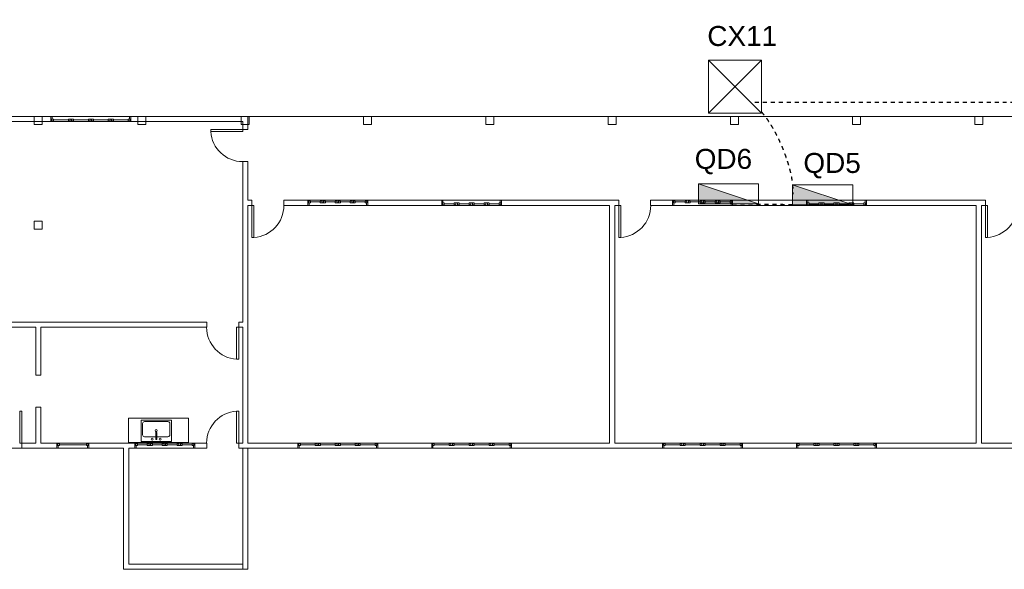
# Model space of a CAD drawing. Header units: metres. Extents: x -81 to 1042, y -541 to 334.
# Tile 14 of 130: x -24 to 0, y 106 to 119. Entities that reach past the tile are written whole.
import ezdxf

# ---------------------------------------------------------------- set-up
doc = ezdxf.new("R2010")
doc.units = ezdxf.units.M
doc.linetypes.add('HIDDEN', pattern=[0.375, 0.25, -0.125])
for name, color, linetype, lineweight in [('Arquitetura ', 134, 'Continuous', 5), ('EL-Condutos', 4, 'Continuous', 30), ('EL-Textos pontos', 5, 'Continuous', 20), ('P-SIMBOL', 5, 'Continuous', 20)]:
    doc.layers.add(name, color=color, linetype=linetype, lineweight=lineweight)
doc.styles.add('Arial', font='arial.ttf', dxfattribs={"height": 0.025})

msp = doc.modelspace()

# ---------------------------------------------------------------- hatches: boundary and pattern name
at = {"layer": 'P-SIMBOL', "linetype": 'Continuous'}
for points in [[(-7.342, 115.151), (-7.342, 114.652), (-5.837, 114.652)], [(-4.985, 115.126), (-4.985, 114.626), (-3.48, 114.626)]]:
    msp.add_hatch(color=256, dxfattribs=at).paths.add_polyline_path(points)

# ---------------------------------------------------------------- linework, layer by layer
at = {"layer": 'Arquitetura ', "color": 7}
for p, q in [((-23.548, 116.843), (-28.958, 116.843)), ((-23.763, 116.843), (-23.963, 116.843)), ((-23.963, 116.843), (-23.963, 116.643)), ((-23.763, 116.643), (-23.763, 116.843)), ((-23.548, 116.713), (-23.548, 116.843)), ((-23.548, 116.843), (-21.548, 116.843)), ((-23.516, 116.843), (-23.548, 116.843)), ((-23.516, 116.776), (-23.516, 116.843)), ((-21.58, 116.843), (-21.548, 116.843)), ((-21.58, 116.843), (-21.58, 116.776)), ((-18.618, 116.843), (-21.548, 116.843)), ((-21.548, 116.843), (-21.548, 116.713)), ((-21.173, 116.843), (-21.373, 116.843)), ((-21.373, 116.843), (-21.373, 116.643)), ((-21.173, 116.643), (-21.173, 116.843)), ((-18.583, 116.843), (-18.783, 116.843)), ((-18.783, 116.843), (-18.783, 116.643)), ((-18.618, 116.513), (-18.618, 116.843)), ((-18.583, 116.643), (-18.583, 116.843)), ((-15.723, 116.843), (-18.583, 116.843)), ((-15.523, 116.843), (-15.723, 116.843)), ((-15.723, 116.843), (-15.723, 116.643)), ((-15.523, 116.643), (-15.523, 116.843)), ((-12.463, 116.843), (-12.663, 116.843)), ((-12.663, 116.843), (-12.663, 116.643)), ((-12.463, 116.643), (-12.463, 116.843)), ((-9.403, 116.843), (-9.603, 116.843)), ((-9.603, 116.843), (-9.603, 116.643)), ((-9.403, 116.643), (-9.403, 116.843)), ((-6.343, 116.843), (-6.543, 116.843)), ((-6.543, 116.843), (-6.543, 116.643)), ((-6.343, 116.643), (-6.343, 116.843)), ((-3.283, 116.843), (-3.483, 116.843)), ((-3.483, 116.843), (-3.483, 116.643)), ((-3.283, 116.643), (-3.283, 116.843)), ((-0.223, 116.843), (-0.423, 116.843)), ((-0.423, 116.843), (-0.423, 116.643)), ((-0.223, 116.643), (-0.223, 116.843)), ((-28.828, 116.713), (-23.548, 116.713)), ((-23.963, 116.643), (-23.763, 116.643)), ((-21.548, 116.713), (-23.548, 116.713)), ((-23.548, 116.713), (-23.529, 116.713)), ((-23.529, 116.776), (-23.484, 116.776)), ((-23.529, 116.732), (-23.529, 116.776)), ((-23.529, 116.776), (-23.529, 116.713)), ((-23.529, 116.732), (-23.484, 116.732)), ((-23.484, 116.732), (-23.484, 116.776)), ((-23.111, 116.754), (-23.484, 116.754)), ((-23.111, 116.776), (-22.984, 116.776)), ((-23.111, 116.774), (-23.111, 116.732)), ((-23.111, 116.732), (-23.067, 116.732)), ((-23.067, 116.776), (-23.067, 116.713)), ((-23.067, 116.713), (-23.029, 116.713)), ((-23.029, 116.713), (-23.029, 116.776)), ((-22.984, 116.732), (-23.029, 116.732)), ((-22.984, 116.776), (-22.984, 116.732)), ((-22.611, 116.754), (-22.984, 116.754)), ((-22.611, 116.776), (-22.484, 116.776)), ((-22.611, 116.732), (-22.611, 116.776)), ((-22.567, 116.732), (-22.611, 116.732)), ((-22.567, 116.713), (-22.567, 116.776)), ((-22.529, 116.713), (-22.567, 116.713)), ((-22.529, 116.776), (-22.529, 116.713)), ((-22.484, 116.732), (-22.529, 116.732)), ((-22.484, 116.776), (-22.484, 116.732)), ((-22.111, 116.754), (-22.484, 116.754)), ((-22.111, 116.776), (-22.067, 116.776)), ((-22.111, 116.732), (-22.111, 116.776)), ((-22.111, 116.732), (-22.067, 116.732)), ((-22.067, 116.732), (-22.067, 116.776)), ((-22.067, 116.713), (-22.067, 116.776)), ((-22.029, 116.776), (-22.067, 116.776)), ((-22.029, 116.713), (-22.067, 116.713)), ((-22.029, 116.732), (-22.029, 116.776)), ((-21.984, 116.776), (-22.029, 116.776)), ((-22.029, 116.713), (-22.029, 116.776)), ((-21.984, 116.732), (-22.029, 116.732)), ((-21.984, 116.732), (-21.984, 116.776)), ((-21.611, 116.754), (-21.984, 116.754)), ((-21.611, 116.732), (-21.611, 116.776)), ((-21.567, 116.776), (-21.611, 116.776)), ((-21.567, 116.732), (-21.611, 116.732)), ((-21.567, 116.776), (-21.58, 116.776)), ((-21.567, 116.732), (-21.567, 116.776)), ((-21.567, 116.776), (-21.567, 116.713)), ((-21.548, 116.713), (-21.567, 116.713)), ((-21.548, 116.713), (-18.748, 116.713)), ((-21.373, 116.643), (-21.173, 116.643)), ((-18.783, 116.643), (-18.583, 116.643)), ((-18.748, 116.713), (-18.748, 116.513)), ((-15.723, 116.643), (-15.523, 116.643)), ((-12.663, 116.643), (-12.463, 116.643)), ((-9.603, 116.643), (-9.403, 116.643)), ((-6.543, 116.643), (-6.343, 116.643)), ((-3.483, 116.643), (-3.283, 116.643)), ((-0.423, 116.643), (-0.223, 116.643)), ((-19.548, 116.513), (-19.548, 116.462)), ((-18.748, 116.513), (-19.548, 116.513)), ((-18.748, 116.462), (-19.548, 116.462)), ((-18.748, 116.513), (-18.618, 116.513)), ((-18.748, 116.513), (-18.748, 116.462)), ((-18.618, 115.713), (-18.748, 115.713)), ((-18.748, 115.713), (-18.748, 114.743)), ((-18.618, 114.743), (-18.618, 115.713)), ((-18.748, 114.743), (-18.748, 111.693)), ((-18.518, 114.743), (-18.618, 114.743)), ((-18.618, 114.613), (-18.518, 114.613)), ((-18.618, 108.663), (-18.618, 114.613)), ((-18.518, 114.613), (-18.518, 114.743)), ((-18.518, 114.613), (-18.518, 113.812)), ((-18.518, 114.613), (-18.467, 114.613)), ((-18.467, 114.613), (-18.467, 113.812)), ((-17.118, 114.743), (-17.718, 114.743)), ((-17.718, 114.743), (-17.718, 114.613)), ((-17.718, 114.613), (-17.118, 114.613)), ((-17.118, 114.613), (-17.118, 114.743)), ((-17.118, 114.743), (-17.099, 114.743)), ((-17.086, 114.613), (-17.118, 114.613)), ((-17.099, 114.679), (-17.099, 114.743)), ((-17.099, 114.723), (-17.099, 114.679)), ((-17.099, 114.723), (-17.054, 114.723)), ((-17.099, 114.679), (-17.054, 114.679)), ((-17.086, 114.679), (-17.086, 114.613)), ((-17.054, 114.723), (-17.054, 114.679)), ((-16.806, 114.701), (-17.054, 114.701)), ((-16.806, 114.723), (-16.762, 114.723)), ((-16.806, 114.681), (-16.806, 114.723)), ((-16.806, 114.679), (-16.679, 114.679)), ((-16.762, 114.743), (-16.724, 114.743)), ((-16.762, 114.679), (-16.762, 114.743)), ((-16.724, 114.743), (-16.724, 114.679)), ((-16.679, 114.723), (-16.724, 114.723)), ((-16.679, 114.679), (-16.679, 114.723)), ((-16.431, 114.701), (-16.679, 114.701)), ((-16.431, 114.723), (-16.431, 114.679)), ((-16.387, 114.723), (-16.431, 114.723)), ((-16.431, 114.679), (-16.304, 114.679)), ((-16.387, 114.743), (-16.387, 114.679)), ((-16.349, 114.743), (-16.387, 114.743)), ((-16.349, 114.679), (-16.349, 114.743)), ((-16.304, 114.723), (-16.349, 114.723)), ((-16.304, 114.679), (-16.304, 114.723)), ((-16.056, 114.701), (-16.304, 114.701)), ((-16.056, 114.723), (-16.056, 114.679)), ((-16.056, 114.723), (-16.012, 114.723)), ((-16.056, 114.679), (-16.012, 114.679)), ((-16.012, 114.743), (-16.012, 114.679)), ((-15.974, 114.743), (-16.012, 114.743)), ((-16.012, 114.723), (-16.012, 114.679)), ((-15.974, 114.679), (-16.012, 114.679)), ((-15.974, 114.743), (-15.974, 114.679)), ((-15.974, 114.723), (-15.974, 114.679)), ((-15.929, 114.723), (-15.974, 114.723)), ((-15.929, 114.679), (-15.974, 114.679)), ((-15.929, 114.723), (-15.929, 114.679)), ((-15.681, 114.701), (-15.929, 114.701)), ((-15.681, 114.723), (-15.681, 114.679)), ((-15.637, 114.723), (-15.681, 114.723)), ((-15.637, 114.679), (-15.681, 114.679)), ((-15.65, 114.613), (-15.65, 114.679)), ((-15.637, 114.679), (-15.65, 114.679)), ((-15.65, 114.613), (-15.618, 114.613)), ((-15.637, 114.679), (-15.637, 114.743)), ((-15.618, 114.743), (-15.637, 114.743)), ((-15.637, 114.723), (-15.637, 114.679)), ((-13.768, 114.743), (-15.618, 114.743)), ((-15.618, 114.743), (-15.618, 114.613)), ((-15.618, 114.613), (-13.768, 114.613)), ((-13.768, 114.613), (-13.768, 114.743)), ((-13.736, 114.743), (-13.768, 114.743)), ((-13.768, 114.613), (-13.749, 114.613)), ((-13.749, 114.676), (-13.704, 114.676)), ((-13.749, 114.632), (-13.749, 114.676)), ((-13.749, 114.676), (-13.736, 114.676)), ((-13.749, 114.676), (-13.749, 114.613)), ((-13.749, 114.632), (-13.704, 114.632)), ((-13.736, 114.743), (-13.736, 114.676)), ((-13.704, 114.632), (-13.704, 114.676)), ((-13.704, 114.654), (-13.456, 114.654)), ((-13.456, 114.676), (-13.412, 114.676)), ((-13.456, 114.632), (-13.456, 114.676)), ((-13.456, 114.632), (-13.412, 114.632)), ((-13.412, 114.632), (-13.412, 114.676)), ((-13.412, 114.676), (-13.374, 114.676)), ((-13.412, 114.613), (-13.412, 114.676)), ((-13.412, 114.613), (-13.374, 114.613)), ((-13.374, 114.632), (-13.374, 114.676)), ((-13.329, 114.676), (-13.374, 114.676)), ((-13.374, 114.613), (-13.374, 114.676)), ((-13.329, 114.632), (-13.374, 114.632)), ((-13.329, 114.632), (-13.329, 114.676)), ((-13.329, 114.654), (-13.081, 114.654)), ((-13.081, 114.676), (-13.081, 114.632)), ((-12.954, 114.676), (-13.081, 114.676)), ((-13.081, 114.632), (-13.037, 114.632)), ((-13.037, 114.676), (-13.037, 114.613)), ((-13.037, 114.613), (-12.999, 114.613)), ((-12.999, 114.613), (-12.999, 114.676)), ((-12.999, 114.632), (-12.954, 114.632)), ((-12.954, 114.632), (-12.954, 114.676)), ((-12.954, 114.654), (-12.706, 114.654)), ((-12.706, 114.676), (-12.706, 114.632)), ((-12.579, 114.676), (-12.706, 114.676)), ((-12.706, 114.632), (-12.662, 114.632)), ((-12.662, 114.613), (-12.662, 114.676)), ((-12.624, 114.613), (-12.662, 114.613)), ((-12.624, 114.676), (-12.624, 114.613)), ((-12.579, 114.632), (-12.624, 114.632)), ((-12.579, 114.674), (-12.579, 114.632)), ((-12.579, 114.654), (-12.331, 114.654)), ((-12.331, 114.632), (-12.331, 114.676)), ((-12.287, 114.676), (-12.331, 114.676)), ((-12.287, 114.632), (-12.331, 114.632)), ((-12.3, 114.743), (-12.268, 114.743)), ((-12.3, 114.676), (-12.3, 114.743)), ((-12.287, 114.632), (-12.287, 114.676)), ((-12.287, 114.676), (-12.287, 114.613)), ((-12.268, 114.613), (-12.287, 114.613)), ((-9.338, 114.743), (-12.268, 114.743)), ((-12.268, 114.743), (-12.268, 114.613)), ((-12.268, 114.613), (-9.568, 114.613)), ((-9.568, 114.613), (-9.568, 108.663)), ((-9.438, 114.613), (-9.338, 114.613)), ((-9.438, 108.663), (-9.438, 114.613)), ((-9.338, 114.613), (-9.338, 114.743)), ((-9.338, 114.613), (-9.338, 113.812)), ((-9.338, 114.613), (-9.287, 114.613)), ((-9.287, 114.613), (-9.287, 113.812)), ((-7.988, 114.743), (-8.538, 114.743)), ((-8.538, 114.743), (-8.538, 114.613)), ((-8.538, 114.613), (-7.988, 114.613)), ((-7.988, 114.613), (-7.988, 114.743)), ((-7.988, 114.743), (-7.969, 114.743)), ((-7.956, 114.613), (-7.988, 114.613)), ((-7.969, 114.679), (-7.969, 114.743)), ((-7.969, 114.723), (-7.969, 114.679)), ((-7.969, 114.723), (-7.924, 114.723)), ((-7.969, 114.679), (-7.924, 114.679)), ((-7.956, 114.679), (-7.956, 114.613)), ((-7.924, 114.723), (-7.924, 114.679)), ((-7.676, 114.701), (-7.924, 114.701)), ((-7.676, 114.723), (-7.632, 114.723)), ((-7.676, 114.681), (-7.676, 114.723)), ((-7.676, 114.679), (-7.549, 114.679)), ((-7.632, 114.743), (-7.594, 114.743)), ((-7.632, 114.679), (-7.632, 114.743)), ((-7.594, 114.743), (-7.594, 114.679)), ((-7.549, 114.723), (-7.594, 114.723)), ((-7.549, 114.679), (-7.549, 114.723)), ((-7.301, 114.701), (-7.549, 114.701)), ((-7.301, 114.723), (-7.301, 114.679)), ((-7.257, 114.723), (-7.301, 114.723)), ((-7.301, 114.679), (-7.174, 114.679)), ((-7.257, 114.743), (-7.257, 114.679)), ((-7.219, 114.743), (-7.257, 114.743)), ((-7.219, 114.679), (-7.219, 114.743)), ((-7.174, 114.723), (-7.219, 114.723)), ((-7.174, 114.679), (-7.174, 114.723)), ((-6.926, 114.701), (-7.174, 114.701)), ((-6.926, 114.723), (-6.926, 114.679)), ((-6.926, 114.723), (-6.882, 114.723)), ((-6.926, 114.679), (-6.882, 114.679)), ((-6.882, 114.743), (-6.882, 114.679)), ((-6.844, 114.743), (-6.882, 114.743)), ((-6.882, 114.723), (-6.882, 114.679)), ((-6.844, 114.679), (-6.882, 114.679)), ((-6.844, 114.743), (-6.844, 114.679)), ((-6.844, 114.723), (-6.844, 114.679)), ((-6.799, 114.723), (-6.844, 114.723)), ((-6.799, 114.679), (-6.844, 114.679)), ((-6.799, 114.723), (-6.799, 114.679)), ((-6.551, 114.701), (-6.799, 114.701)), ((-6.551, 114.723), (-6.551, 114.679)), ((-6.507, 114.723), (-6.551, 114.723)), ((-6.507, 114.679), (-6.551, 114.679)), ((-6.52, 114.613), (-6.52, 114.679)), ((-6.507, 114.679), (-6.52, 114.679)), ((-6.52, 114.613), (-6.488, 114.613)), ((-6.507, 114.679), (-6.507, 114.743)), ((-6.488, 114.743), (-6.507, 114.743)), ((-6.507, 114.723), (-6.507, 114.679)), ((-4.638, 114.743), (-6.488, 114.743)), ((-6.488, 114.743), (-6.488, 114.613)), ((-6.488, 114.613), (-4.638, 114.613)), ((-4.638, 114.613), (-4.638, 114.743)), ((-4.606, 114.743), (-4.638, 114.743)), ((-4.638, 114.613), (-4.619, 114.613)), ((-4.619, 114.676), (-4.574, 114.676)), ((-4.619, 114.632), (-4.619, 114.676)), ((-4.619, 114.676), (-4.606, 114.676)), ((-4.619, 114.676), (-4.619, 114.613)), ((-4.619, 114.632), (-4.574, 114.632)), ((-4.606, 114.743), (-4.606, 114.676)), ((-4.574, 114.632), (-4.574, 114.676)), ((-4.574, 114.654), (-4.326, 114.654)), ((-4.326, 114.676), (-4.282, 114.676)), ((-4.326, 114.632), (-4.326, 114.676)), ((-4.326, 114.632), (-4.282, 114.632)), ((-4.282, 114.632), (-4.282, 114.676)), ((-4.282, 114.676), (-4.244, 114.676)), ((-4.282, 114.613), (-4.282, 114.676)), ((-4.282, 114.613), (-4.244, 114.613)), ((-4.244, 114.632), (-4.244, 114.676)), ((-4.199, 114.676), (-4.244, 114.676)), ((-4.244, 114.613), (-4.244, 114.676)), ((-4.199, 114.632), (-4.244, 114.632)), ((-4.199, 114.632), (-4.199, 114.676)), ((-4.199, 114.654), (-3.951, 114.654)), ((-3.951, 114.676), (-3.951, 114.632)), ((-3.824, 114.676), (-3.951, 114.676)), ((-3.951, 114.632), (-3.907, 114.632)), ((-3.907, 114.676), (-3.907, 114.613)), ((-3.907, 114.613), (-3.869, 114.613)), ((-3.869, 114.613), (-3.869, 114.676)), ((-3.869, 114.632), (-3.824, 114.632)), ((-3.824, 114.632), (-3.824, 114.676)), ((-3.824, 114.654), (-3.576, 114.654)), ((-3.576, 114.676), (-3.576, 114.632)), ((-3.449, 114.676), (-3.576, 114.676)), ((-3.576, 114.632), (-3.532, 114.632)), ((-3.532, 114.613), (-3.532, 114.676)), ((-3.494, 114.613), (-3.532, 114.613)), ((-3.494, 114.676), (-3.494, 114.613)), ((-3.449, 114.632), (-3.494, 114.632)), ((-3.449, 114.674), (-3.449, 114.632)), ((-3.449, 114.654), (-3.201, 114.654)), ((-3.201, 114.632), (-3.201, 114.676)), ((-3.157, 114.676), (-3.201, 114.676)), ((-3.157, 114.632), (-3.201, 114.632)), ((-3.17, 114.743), (-3.138, 114.743)), ((-3.17, 114.676), (-3.17, 114.743)), ((-3.157, 114.632), (-3.157, 114.676)), ((-3.157, 114.676), (-3.157, 114.613)), ((-3.138, 114.613), (-3.157, 114.613)), ((-0.158, 114.743), (-3.138, 114.743)), ((-3.138, 114.743), (-3.138, 114.613)), ((-3.138, 114.613), (-0.388, 114.613)), ((-0.388, 114.613), (-0.388, 108.663)), ((-0.258, 114.613), (-0.158, 114.613)), ((-0.258, 108.663), (-0.258, 114.613)), ((-0.158, 114.613), (-0.158, 114.743)), ((-0.158, 114.613), (-0.158, 113.812)), ((-0.158, 114.613), (-0.107, 114.613)), ((-0.107, 114.613), (-0.107, 113.812)), ((-23.763, 114.218), (-23.963, 114.218)), ((-23.963, 114.218), (-23.963, 114.018)), ((-23.763, 114.018), (-23.763, 114.218)), ((-23.963, 114.018), (-23.763, 114.018)), ((-18.518, 113.812), (-18.467, 113.812)), ((-9.338, 113.812), (-9.287, 113.812)), ((-0.158, 113.812), (-0.107, 113.812)), ((-23.698, 111.693), (-28.828, 111.693)), ((-19.648, 111.693), (-23.798, 111.693)), ((-19.648, 111.563), (-19.648, 111.693)), ((-18.748, 111.693), (-18.848, 111.693)), ((-18.848, 111.693), (-18.848, 111.563)), ((-27.178, 111.563), (-23.928, 111.563)), ((-23.928, 111.563), (-23.928, 110.363)), ((-23.798, 110.363), (-23.798, 111.563)), ((-23.798, 111.563), (-19.648, 111.563)), ((-23.798, 111.563), (-23.698, 111.563)), ((-18.899, 111.563), (-18.899, 110.762)), ((-18.848, 111.563), (-18.899, 111.563)), ((-18.848, 111.563), (-18.748, 111.563)), ((-18.848, 111.563), (-18.848, 110.762)), ((-18.748, 111.563), (-18.748, 108.663)), ((-18.848, 110.762), (-18.899, 110.762)), ((-23.928, 110.363), (-23.798, 110.363)), ((-24.329, 108.663), (-24.329, 109.463)), ((-24.278, 109.463), (-24.329, 109.463)), ((-24.278, 108.663), (-24.278, 109.463)), ((-23.928, 109.563), (-23.928, 108.663)), ((-23.798, 109.563), (-23.928, 109.563)), ((-23.798, 108.663), (-23.798, 109.563)), ((-18.899, 108.663), (-18.899, 109.463)), ((-18.848, 109.463), (-18.899, 109.463)), ((-18.848, 108.663), (-18.848, 109.463)), ((-24.278, 108.663), (-24.329, 108.663)), ((-23.928, 108.663), (-24.278, 108.663)), ((-24.278, 108.663), (-24.278, 108.533)), ((-24.278, 108.533), (-23.398, 108.533)), ((-23.398, 108.663), (-23.798, 108.663)), ((-23.398, 108.533), (-23.398, 108.663)), ((-23.398, 108.663), (-23.379, 108.663)), ((-23.366, 108.533), (-23.398, 108.533)), ((-23.379, 108.599), (-23.379, 108.663)), ((-23.379, 108.643), (-23.379, 108.599)), ((-23.379, 108.643), (-23.334, 108.643)), ((-23.379, 108.599), (-23.334, 108.599)), ((-23.366, 108.599), (-23.379, 108.599)), ((-23.366, 108.599), (-23.366, 108.533)), ((-23.334, 108.643), (-23.334, 108.599)), ((-22.661, 108.621), (-23.334, 108.621)), ((-22.661, 108.643), (-22.661, 108.599)), ((-22.617, 108.643), (-22.661, 108.643)), ((-22.617, 108.599), (-22.661, 108.599)), ((-22.63, 108.533), (-22.63, 108.599)), ((-22.617, 108.599), (-22.63, 108.599)), ((-22.63, 108.533), (-22.598, 108.533)), ((-22.617, 108.599), (-22.617, 108.663)), ((-22.598, 108.663), (-22.617, 108.663)), ((-22.617, 108.643), (-22.617, 108.599)), ((-21.448, 108.663), (-22.598, 108.663)), ((-22.598, 108.663), (-22.598, 108.533)), ((-22.598, 108.533), (-21.728, 108.533)), ((-21.728, 108.533), (-21.728, 105.503)), ((-21.598, 108.533), (-21.448, 108.533)), ((-21.598, 105.633), (-21.598, 108.533)), ((-21.448, 108.533), (-21.448, 108.663)), ((-21.448, 108.663), (-21.429, 108.663)), ((-21.416, 108.533), (-21.448, 108.533)), ((-21.429, 108.599), (-21.429, 108.663)), ((-21.429, 108.643), (-21.429, 108.599)), ((-21.429, 108.643), (-21.384, 108.643)), ((-21.429, 108.599), (-21.384, 108.599)), ((-21.416, 108.599), (-21.416, 108.533)), ((-21.384, 108.643), (-21.384, 108.599)), ((-21.136, 108.621), (-21.384, 108.621)), ((-21.136, 108.643), (-21.092, 108.643)), ((-21.136, 108.601), (-21.136, 108.643)), ((-21.136, 108.599), (-21.009, 108.599)), ((-21.092, 108.663), (-21.054, 108.663)), ((-21.092, 108.599), (-21.092, 108.663)), ((-21.054, 108.663), (-21.054, 108.599)), ((-21.009, 108.643), (-21.054, 108.643)), ((-21.009, 108.599), (-21.009, 108.643)), ((-20.761, 108.621), (-21.009, 108.621)), ((-20.761, 108.643), (-20.761, 108.599)), ((-20.717, 108.643), (-20.761, 108.643)), ((-20.761, 108.599), (-20.634, 108.599)), ((-20.717, 108.663), (-20.717, 108.599)), ((-20.679, 108.663), (-20.717, 108.663)), ((-20.679, 108.599), (-20.679, 108.663)), ((-20.634, 108.643), (-20.679, 108.643)), ((-20.634, 108.599), (-20.634, 108.643)), ((-20.386, 108.621), (-20.634, 108.621)), ((-20.386, 108.643), (-20.386, 108.599)), ((-20.386, 108.643), (-20.342, 108.643)), ((-20.386, 108.599), (-20.342, 108.599)), ((-20.342, 108.663), (-20.342, 108.599)), ((-20.304, 108.663), (-20.342, 108.663)), ((-20.342, 108.643), (-20.342, 108.599)), ((-20.304, 108.599), (-20.342, 108.599)), ((-20.304, 108.663), (-20.304, 108.599)), ((-20.304, 108.643), (-20.304, 108.599)), ((-20.259, 108.643), (-20.304, 108.643)), ((-20.259, 108.599), (-20.304, 108.599)), ((-20.259, 108.643), (-20.259, 108.599)), ((-20.011, 108.621), (-20.259, 108.621)), ((-20.011, 108.643), (-20.011, 108.599)), ((-19.967, 108.643), (-20.011, 108.643)), ((-19.967, 108.599), (-20.011, 108.599)), ((-19.98, 108.533), (-19.98, 108.599)), ((-19.967, 108.599), (-19.98, 108.599)), ((-19.98, 108.533), (-19.948, 108.533)), ((-19.967, 108.599), (-19.967, 108.663)), ((-19.948, 108.663), (-19.967, 108.663)), ((-19.967, 108.643), (-19.967, 108.599)), ((-19.648, 108.663), (-19.948, 108.663)), ((-19.948, 108.663), (-19.948, 108.533)), ((-19.948, 108.533), (-19.648, 108.533)), ((-19.648, 108.533), (-19.648, 108.663)), ((-18.848, 108.663), (-18.899, 108.663)), ((-18.748, 108.663), (-18.848, 108.663)), ((-18.848, 108.663), (-18.848, 108.533)), ((-18.848, 108.533), (-17.368, 108.533)), ((-18.748, 105.633), (-18.748, 108.533)), ((-17.368, 108.663), (-18.618, 108.663)), ((-18.618, 108.533), (-18.618, 105.503)), ((-17.368, 108.533), (-17.368, 108.663)), ((-17.368, 108.663), (-17.349, 108.663)), ((-17.336, 108.533), (-17.368, 108.533)), ((-17.349, 108.599), (-17.349, 108.663)), ((-17.349, 108.643), (-17.349, 108.599)), ((-17.349, 108.643), (-17.304, 108.643)), ((-17.349, 108.599), (-17.304, 108.599)), ((-17.336, 108.599), (-17.336, 108.533)), ((-17.304, 108.643), (-17.304, 108.599)), ((-16.931, 108.621), (-17.304, 108.621)), ((-16.931, 108.643), (-16.887, 108.643)), ((-16.931, 108.601), (-16.931, 108.643)), ((-16.931, 108.599), (-16.804, 108.599)), ((-16.887, 108.663), (-16.849, 108.663)), ((-16.887, 108.599), (-16.887, 108.663)), ((-16.849, 108.663), (-16.849, 108.599)), ((-16.804, 108.643), (-16.849, 108.643)), ((-16.804, 108.599), (-16.804, 108.643)), ((-16.431, 108.621), (-16.804, 108.621)), ((-16.431, 108.643), (-16.431, 108.599)), ((-16.387, 108.643), (-16.431, 108.643)), ((-16.431, 108.599), (-16.304, 108.599)), ((-16.387, 108.663), (-16.387, 108.599)), ((-16.349, 108.663), (-16.387, 108.663)), ((-16.349, 108.599), (-16.349, 108.663)), ((-16.304, 108.643), (-16.349, 108.643)), ((-16.304, 108.599), (-16.304, 108.643)), ((-15.931, 108.621), (-16.304, 108.621)), ((-15.931, 108.643), (-15.931, 108.599)), ((-15.931, 108.643), (-15.887, 108.643)), ((-15.931, 108.599), (-15.887, 108.599)), ((-15.887, 108.663), (-15.887, 108.599)), ((-15.849, 108.663), (-15.887, 108.663)), ((-15.887, 108.643), (-15.887, 108.599)), ((-15.849, 108.599), (-15.887, 108.599)), ((-15.849, 108.663), (-15.849, 108.599)), ((-15.849, 108.643), (-15.849, 108.599)), ((-15.804, 108.643), (-15.849, 108.643)), ((-15.804, 108.599), (-15.849, 108.599)), ((-15.804, 108.643), (-15.804, 108.599)), ((-15.431, 108.621), (-15.804, 108.621)), ((-15.431, 108.643), (-15.431, 108.599)), ((-15.387, 108.643), (-15.431, 108.643)), ((-15.387, 108.599), (-15.431, 108.599)), ((-15.4, 108.533), (-15.4, 108.599)), ((-15.387, 108.599), (-15.4, 108.599)), ((-15.4, 108.533), (-15.368, 108.533)), ((-15.387, 108.599), (-15.387, 108.663)), ((-15.368, 108.663), (-15.387, 108.663)), ((-15.387, 108.643), (-15.387, 108.599)), ((-14.018, 108.663), (-15.368, 108.663)), ((-15.368, 108.663), (-15.368, 108.533)), ((-15.368, 108.533), (-14.018, 108.533)), ((-14.018, 108.533), (-14.018, 108.663)), ((-14.018, 108.663), (-13.999, 108.663)), ((-13.986, 108.533), (-14.018, 108.533)), ((-13.999, 108.599), (-13.999, 108.663)), ((-13.999, 108.643), (-13.999, 108.599)), ((-13.999, 108.643), (-13.954, 108.643)), ((-13.999, 108.599), (-13.954, 108.599)), ((-13.986, 108.599), (-13.986, 108.533)), ((-13.954, 108.643), (-13.954, 108.599)), ((-13.581, 108.621), (-13.954, 108.621)), ((-13.581, 108.643), (-13.537, 108.643)), ((-13.581, 108.601), (-13.581, 108.643)), ((-13.581, 108.599), (-13.454, 108.599)), ((-13.537, 108.663), (-13.499, 108.663)), ((-13.537, 108.599), (-13.537, 108.663)), ((-13.499, 108.663), (-13.499, 108.599)), ((-13.454, 108.643), (-13.499, 108.643)), ((-13.454, 108.599), (-13.454, 108.643)), ((-13.081, 108.621), (-13.454, 108.621)), ((-13.081, 108.643), (-13.081, 108.599)), ((-13.037, 108.643), (-13.081, 108.643)), ((-13.081, 108.599), (-12.954, 108.599)), ((-13.037, 108.663), (-13.037, 108.599)), ((-12.999, 108.663), (-13.037, 108.663)), ((-12.999, 108.599), (-12.999, 108.663)), ((-12.954, 108.643), (-12.999, 108.643)), ((-12.954, 108.599), (-12.954, 108.643)), ((-12.581, 108.621), (-12.954, 108.621)), ((-12.581, 108.643), (-12.581, 108.599)), ((-12.581, 108.643), (-12.537, 108.643)), ((-12.581, 108.599), (-12.537, 108.599)), ((-12.537, 108.663), (-12.537, 108.599)), ((-12.499, 108.663), (-12.537, 108.663)), ((-12.537, 108.643), (-12.537, 108.599)), ((-12.499, 108.599), (-12.537, 108.599)), ((-12.499, 108.663), (-12.499, 108.599)), ((-12.499, 108.643), (-12.499, 108.599)), ((-12.454, 108.643), (-12.499, 108.643)), ((-12.454, 108.599), (-12.499, 108.599)), ((-12.454, 108.643), (-12.454, 108.599)), ((-12.081, 108.621), (-12.454, 108.621)), ((-12.081, 108.643), (-12.081, 108.599)), ((-12.037, 108.643), (-12.081, 108.643)), ((-12.037, 108.599), (-12.081, 108.599)), ((-12.05, 108.533), (-12.05, 108.599)), ((-12.037, 108.599), (-12.05, 108.599)), ((-12.05, 108.533), (-12.018, 108.533)), ((-12.037, 108.599), (-12.037, 108.663)), ((-12.018, 108.663), (-12.037, 108.663)), ((-12.037, 108.643), (-12.037, 108.599)), ((-9.568, 108.663), (-12.018, 108.663)), ((-12.018, 108.663), (-12.018, 108.533)), ((-12.018, 108.533), (-8.238, 108.533)), ((-8.238, 108.663), (-9.438, 108.663)), ((-8.238, 108.533), (-8.238, 108.663)), ((-8.238, 108.663), (-8.219, 108.663)), ((-8.206, 108.533), (-8.238, 108.533)), ((-8.219, 108.599), (-8.219, 108.663)), ((-8.219, 108.643), (-8.219, 108.599)), ((-8.219, 108.643), (-8.174, 108.643)), ((-8.219, 108.599), (-8.174, 108.599)), ((-8.206, 108.599), (-8.206, 108.533)), ((-8.174, 108.643), (-8.174, 108.599)), ((-7.801, 108.621), (-8.174, 108.621)), ((-7.801, 108.643), (-7.757, 108.643)), ((-7.801, 108.601), (-7.801, 108.643)), ((-7.801, 108.599), (-7.674, 108.599)), ((-7.757, 108.663), (-7.719, 108.663)), ((-7.757, 108.599), (-7.757, 108.663)), ((-7.719, 108.663), (-7.719, 108.599)), ((-7.674, 108.643), (-7.719, 108.643)), ((-7.674, 108.599), (-7.674, 108.643)), ((-7.301, 108.621), (-7.674, 108.621)), ((-7.301, 108.643), (-7.301, 108.599)), ((-7.257, 108.643), (-7.301, 108.643)), ((-7.301, 108.599), (-7.174, 108.599)), ((-7.257, 108.663), (-7.257, 108.599)), ((-7.219, 108.663), (-7.257, 108.663)), ((-7.219, 108.599), (-7.219, 108.663)), ((-7.174, 108.643), (-7.219, 108.643)), ((-7.174, 108.599), (-7.174, 108.643)), ((-6.801, 108.621), (-7.174, 108.621)), ((-6.801, 108.643), (-6.801, 108.599)), ((-6.801, 108.643), (-6.757, 108.643)), ((-6.801, 108.599), (-6.757, 108.599)), ((-6.757, 108.663), (-6.757, 108.599)), ((-6.719, 108.663), (-6.757, 108.663)), ((-6.757, 108.643), (-6.757, 108.599)), ((-6.719, 108.599), (-6.757, 108.599)), ((-6.719, 108.663), (-6.719, 108.599)), ((-6.719, 108.643), (-6.719, 108.599)), ((-6.674, 108.643), (-6.719, 108.643)), ((-6.674, 108.599), (-6.719, 108.599)), ((-6.674, 108.643), (-6.674, 108.599)), ((-6.301, 108.621), (-6.674, 108.621)), ((-6.301, 108.643), (-6.301, 108.599)), ((-6.257, 108.643), (-6.301, 108.643)), ((-6.257, 108.599), (-6.301, 108.599)), ((-6.27, 108.533), (-6.27, 108.599)), ((-6.257, 108.599), (-6.27, 108.599)), ((-6.27, 108.533), (-6.238, 108.533)), ((-6.257, 108.599), (-6.257, 108.663)), ((-6.238, 108.663), (-6.257, 108.663)), ((-6.257, 108.643), (-6.257, 108.599)), ((-4.888, 108.663), (-6.238, 108.663)), ((-6.238, 108.663), (-6.238, 108.533)), ((-6.238, 108.533), (-4.888, 108.533)), ((-4.888, 108.533), (-4.888, 108.663)), ((-4.888, 108.663), (-4.869, 108.663)), ((-4.856, 108.533), (-4.888, 108.533)), ((-4.869, 108.599), (-4.869, 108.663)), ((-4.869, 108.643), (-4.869, 108.599)), ((-4.869, 108.643), (-4.824, 108.643)), ((-4.869, 108.599), (-4.824, 108.599)), ((-4.856, 108.599), (-4.856, 108.533)), ((-4.824, 108.643), (-4.824, 108.599)), ((-4.451, 108.621), (-4.824, 108.621)), ((-4.451, 108.643), (-4.407, 108.643)), ((-4.451, 108.601), (-4.451, 108.643)), ((-4.451, 108.599), (-4.324, 108.599)), ((-4.407, 108.663), (-4.369, 108.663)), ((-4.407, 108.599), (-4.407, 108.663)), ((-4.369, 108.663), (-4.369, 108.599)), ((-4.324, 108.643), (-4.369, 108.643)), ((-4.324, 108.599), (-4.324, 108.643)), ((-3.951, 108.621), (-4.324, 108.621)), ((-3.951, 108.643), (-3.951, 108.599)), ((-3.907, 108.643), (-3.951, 108.643)), ((-3.951, 108.599), (-3.824, 108.599)), ((-3.907, 108.663), (-3.907, 108.599)), ((-3.869, 108.663), (-3.907, 108.663)), ((-3.869, 108.599), (-3.869, 108.663)), ((-3.824, 108.643), (-3.869, 108.643)), ((-3.824, 108.599), (-3.824, 108.643)), ((-3.451, 108.621), (-3.824, 108.621)), ((-3.451, 108.643), (-3.451, 108.599)), ((-3.451, 108.643), (-3.407, 108.643)), ((-3.451, 108.599), (-3.407, 108.599)), ((-3.407, 108.663), (-3.407, 108.599)), ((-3.369, 108.663), (-3.407, 108.663)), ((-3.407, 108.643), (-3.407, 108.599)), ((-3.369, 108.599), (-3.407, 108.599)), ((-3.369, 108.663), (-3.369, 108.599)), ((-3.369, 108.643), (-3.369, 108.599)), ((-3.324, 108.643), (-3.369, 108.643)), ((-3.324, 108.599), (-3.369, 108.599)), ((-3.324, 108.643), (-3.324, 108.599)), ((-2.951, 108.621), (-3.324, 108.621)), ((-2.951, 108.643), (-2.951, 108.599)), ((-2.907, 108.643), (-2.951, 108.643)), ((-2.907, 108.599), (-2.951, 108.599)), ((-2.92, 108.533), (-2.92, 108.599)), ((-2.907, 108.599), (-2.92, 108.599)), ((-2.92, 108.533), (-2.888, 108.533)), ((-2.907, 108.599), (-2.907, 108.663)), ((-2.888, 108.663), (-2.907, 108.663)), ((-2.907, 108.643), (-2.907, 108.599)), ((-0.388, 108.663), (-2.888, 108.663)), ((-2.888, 108.663), (-2.888, 108.533)), ((-2.888, 108.533), (1.567, 108.533)), ((1.567, 108.663), (-0.258, 108.663)), ((-21.728, 105.503), (-18.748, 105.503)), ((-18.748, 105.633), (-21.598, 105.633)), ((-18.748, 105.503), (-18.748, 105.633)), ((-18.748, 105.503), (-18.618, 105.503))]:
    msp.add_line(p, q, dxfattribs=at)
at = {"layer": 'Arquitetura ', "color": 8}
for p, q in [((-12.663, 116.843), (-15.523, 116.843)), ((-9.603, 116.843), (-12.463, 116.843)), ((-6.543, 116.843), (-9.403, 116.843)), ((-3.483, 116.843), (-6.343, 116.843)), ((-0.423, 116.843), (-3.283, 116.843)), ((2.304, 116.843), (-0.223, 116.843)), ((-17.118, 114.743), (-15.618, 114.743)), ((-15.618, 114.613), (-17.118, 114.613)), ((-13.768, 114.743), (-12.268, 114.743)), ((-12.268, 114.613), (-13.768, 114.613)), ((-7.988, 114.743), (-6.488, 114.743)), ((-6.488, 114.613), (-7.988, 114.613)), ((-4.638, 114.743), (-3.138, 114.743)), ((-3.138, 114.613), (-4.638, 114.613)), ((-20.105, 109.288), (-21.609, 109.288)), ((-21.609, 109.288), (-21.609, 108.663)), ((-20.531, 109.241), (-21.291, 109.241)), ((-21.291, 109.241), (-21.291, 108.706)), ((-20.62, 109.203), (-21.202, 109.203)), ((-20.531, 108.706), (-20.531, 109.241)), ((-20.105, 108.663), (-20.105, 109.288)), ((-21.253, 109.152), (-21.253, 108.871)), ((-20.924, 108.763), (-20.924, 108.922)), ((-20.898, 108.763), (-20.898, 108.922)), ((-20.569, 108.871), (-20.569, 109.152)), ((-20.105, 108.682), (-21.609, 108.682)), ((-21.291, 108.706), (-20.531, 108.706)), ((-21.202, 108.82), (-20.924, 108.82)), ((-20.898, 108.82), (-20.62, 108.82)), ((-25.078, 108.533), (-24.278, 108.533)), ((-23.398, 108.663), (-22.598, 108.663)), ((-22.598, 108.533), (-23.398, 108.533)), ((-21.448, 108.663), (-19.948, 108.663)), ((-19.948, 108.533), (-21.448, 108.533)), ((-17.368, 108.663), (-15.368, 108.663)), ((-15.368, 108.533), (-17.368, 108.533)), ((-14.018, 108.663), (-12.018, 108.663)), ((-12.018, 108.533), (-14.018, 108.533)), ((-8.238, 108.663), (-6.238, 108.663)), ((-6.238, 108.533), (-8.238, 108.533)), ((-4.888, 108.663), (-2.888, 108.663)), ((-2.888, 108.533), (-4.888, 108.533))]:
    msp.add_line(p, q, dxfattribs=at)
at = {"layer": 'Arquitetura ', "color": 7}
msp.add_arc((-18.748, 116.513), 0.802, 183.647, 270, dxfattribs=at)
at = {"layer": 'Arquitetura ', "color": 8}
for centre, radius, start, end in [((-18.518, 114.613), 0.802, 273.647, 0), ((-9.338, 114.613), 0.802, 273.647, 0), ((-0.158, 114.613), 0.802, 273.647, 0), ((-18.848, 111.563), 0.802, 180, 266.353), ((-18.848, 108.663), 0.802, 93.6474, 180), ((-21.202, 109.152), 0.0508, 90, 180), ((-20.62, 109.152), 0.0508, 0, 90), ((-20.911, 108.975), 0.0254, 0, 180), ((-20.911, 108.975), 0.0254, 180, 0), ((-20.911, 108.922), 0.0127, 0, 180), ((-21.202, 108.871), 0.0508, 180, 270), ((-21.011, 108.763), 0.0254, 0, 180), ((-21.011, 108.763), 0.0254, 180, 0), ((-20.911, 108.763), 0.0127, 180, 0), ((-20.811, 108.763), 0.0254, 0, 180), ((-20.811, 108.763), 0.0254, 180, 0), ((-20.62, 108.871), 0.0508, 270, 0)]:
    msp.add_arc(centre, radius, start, end, dxfattribs=at)
at = {"layer": 'EL-Condutos', "linetype": 'HIDDEN', "ltscale": 0.01}
msp.add_open_spline([(14.372, 117.194), (14.058, 117.194), (13.377, 117.194), (12.32, 117.194), (11.188, 117.193), (10.016, 117.193), (8.794, 117.193), (7.512, 117.192), (6.161, 117.192), (4.73, 117.192), (3.21, 117.192), (1.59, 117.192), (-0.138, 117.192), (-1.986, 117.192), (-3.962, 117.192), (-5.324, 117.192), (-6.028, 117.193)], degree=3, knots=[22.674289, 22.674289, 22.674289, 22.674289, 23.618214, 24.716751, 25.845466, 27.014223, 28.232888, 29.511329, 30.859411, 32.286999, 33.80396, 35.42016, 37.145464, 38.98974, 40.962852, 43.074666, 43.074666, 43.074666, 43.074666], dxfattribs=at)
for points in [[(-5.763, 116.954), (-5.719, 116.9), (-5.674, 116.843), (-5.631, 116.783), (-5.588, 116.721), (-5.546, 116.656), (-5.505, 116.589), (-5.465, 116.52), (-5.426, 116.449), (-5.388, 116.377), (-5.352, 116.303), (-5.316, 116.229), (-5.282, 116.153), (-5.25, 116.077), (-5.218, 116), (-5.189, 115.923), (-5.161, 115.846), (-5.135, 115.77), (-5.11, 115.693), (-5.088, 115.618), (-5.067, 115.543), (-5.048, 115.47), (-5.032, 115.398), (-5.017, 115.327), (-5.005, 115.258), (-4.995, 115.191), (-4.988, 115.126), (-4.983, 115.064), (-4.98, 115.005), (-4.98, 114.948), (-4.983, 114.894)], [(-4.989, 114.631), (-5.039, 114.631), (-5.088, 114.632), (-5.135, 114.632), (-5.181, 114.633), (-5.226, 114.633), (-5.271, 114.634), (-5.314, 114.634), (-5.357, 114.634), (-5.4, 114.635), (-5.442, 114.635), (-5.485, 114.636), (-5.528, 114.636), (-5.572, 114.637), (-5.616, 114.637), (-5.662, 114.638), (-5.708, 114.638), (-5.756, 114.639), (-5.805, 114.639), (-5.856, 114.64), (-5.909, 114.64), (-5.964, 114.641), (-6.022, 114.642), (-6.081, 114.642), (-6.144, 114.643), (-6.21, 114.644), (-6.278, 114.644), (-6.35, 114.645), (-6.426, 114.646), (-6.505, 114.647), (-6.588, 114.648)]]:
    msp.add_spline(points, degree=3, dxfattribs=at)
at = {"layer": 'P-SIMBOL'}
for p, q in [((-7.089, 118.252), (-5.764, 118.252)), ((-7.089, 118.252), (-7.089, 116.927)), ((-7.089, 118.252), (-5.764, 116.927)), ((-5.764, 118.252), (-7.089, 116.927)), ((-5.764, 118.252), (-5.764, 116.927)), ((-7.089, 116.927), (-5.764, 116.927)), ((-7.342, 115.151), (-5.837, 115.151)), ((-7.342, 115.151), (-7.342, 114.652)), ((-7.342, 115.151), (-5.837, 114.652)), ((-5.837, 115.151), (-5.837, 114.652)), ((-4.985, 115.126), (-3.48, 115.126)), ((-4.985, 115.126), (-4.985, 114.626)), ((-4.985, 115.126), (-3.48, 114.626)), ((-3.48, 115.126), (-3.48, 114.626)), ((-7.342, 114.652), (-5.837, 114.652)), ((-4.985, 114.626), (-3.48, 114.626))]:
    msp.add_line(p, q, dxfattribs=at)

# ---------------------------------------------------------------- texts
at = {"layer": 'EL-Textos pontos', "char_height": 0.5, "width": 1.9062, "line_spacing_factor": 0.798, "style": 'Arial'}
for s, insert, attachment_point in [('CX11', (-7.12, 118.6), 7), ('QD6', (-7.435, 115.392), 7), ('QD5', (-3.279, 115.29), 9)]:
    msp.add_mtext(s, dxfattribs=dict(at, insert=insert, attachment_point=attachment_point))

doc.saveas('drawing.dxf')
